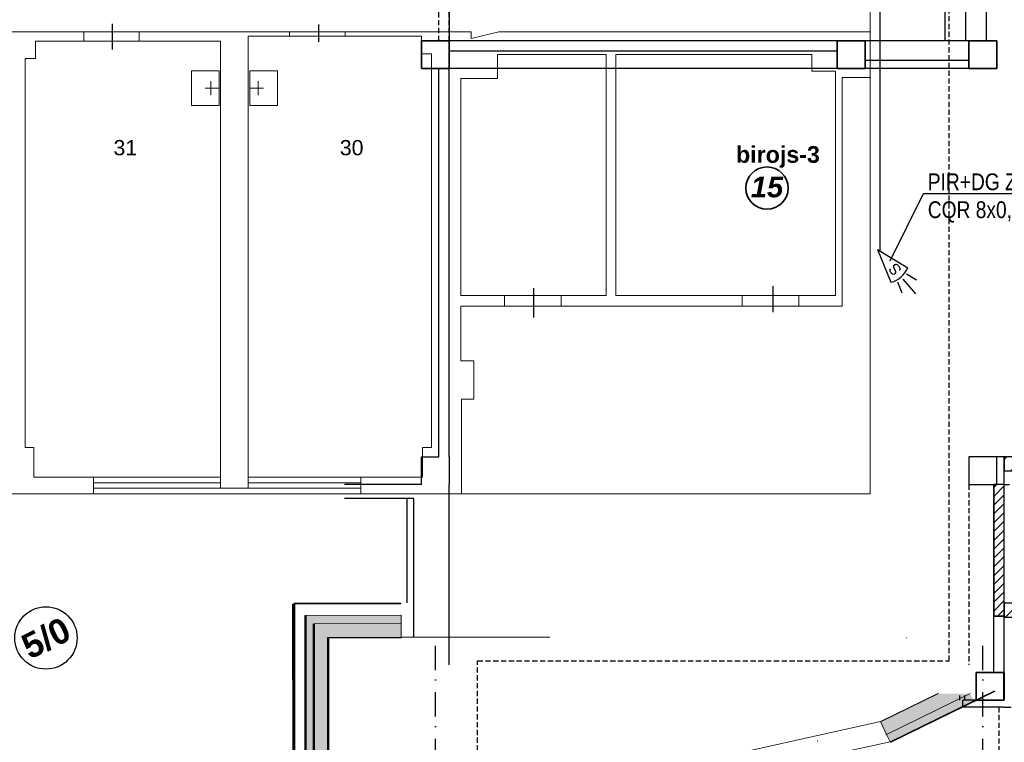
# Model space of a CAD drawing. Header units: millimetres. Extents: x -1662057 to -197461, y -941126 to 63888.
# Tile 160 of 209: x -1594859 to -1580649, y -315755 to -305332. Entities that reach past the tile are written whole.
import ezdxf
from ezdxf import colors
from ezdxf.entities.mleader import LeaderData, LeaderLine
from ezdxf.math import Vec2, Vec3

# ---------------------------------------------------------------- set-up
doc = ezdxf.new("R2010")
doc.units = ezdxf.units.MM
for name, pattern in [('( DASHED )', [0.75, 0.5, -0.25]), ('Dashed', [112.5, 75, -37.5]), ('Dot & Dashed', [670.277762, 352.777767, -176.388884, 0, -141.111112])]:
    doc.linetypes.add(name, pattern=pattern)
doc.layers.get('0').update_dxf_attribs({"linetype": 'CONTINUOUS'})
doc.layers.get('Defpoints').update_dxf_attribs({"linetype": 'CONTINUOUS'})
for name, color, linetype, lineweight in [('1_eksplikacija', 8, 'CONTINUOUS', 15), ('1_ESOSAS_SIENAS', 7, 'CONTINUOUS', 30), ('1_sanehnika', 8, 'CONTINUOUS', 15), ('A-FLOR', 192, 'CONTINUOUS', 5), ('A-Wall', 252, 'CONTINUOUS', 0), ('A-WALL-PATT', 111, 'CONTINUOUS', 50), ('S-GRID-IDEN', 1, 'CONTINUOUS', 25), ('VS_AS', 5, 'CONTINUOUS', 25)]:
    doc.layers.add(name, color=color, linetype=linetype, lineweight=lineweight)
for name, color, linetype in [('2D Drafting - General', 7, 'CONTINUOUS'), ('Annotation - Text', 252, 'CONTINUOUS'), ('Apsardze', 5, 'CONTINUOUS'), ('Ar-0', 7, 'CONTINUOUS'), ('AR-Durvis', 7, 'CONTINUOUS'), ('AR-Hatch', 7, 'CONTINUOUS'), ('Ar-Izmeri', 7, 'CONTINUOUS'), ('Ar-Izmeri.Asis', 7, 'CONTINUOUS'), ('Ar-Sienas.nojauc.', 7, 'CONTINUOUS'), ('sienas es', 7, 'CONTINUOUS'), ('sienas jaunas', 7, 'CONTINUOUS'), ('Structural - Bearing', 7, 'CONTINUOUS'), ('TEXTI', 7, 'CONTINUOUS'), ('VS AS', 7, 'CONTINUOUS')]:
    doc.layers.add(name, color=color, linetype=linetype)
doc.styles.add('ARIAL', font='arialbd.ttf')
doc.styles.add('GENERATED_STYLE_2', font='arialbd.ttf')
doc.styles.add('GENERATED_STYLE_3', font='ariali.ttf')
doc.styles.add('GENERATED_STYLE_4', font='arialbi.ttf')
doc.styles.add('MKM_Arial narrow', font='ARIALN.TTF')
doc.styles.add('PBL', font='arial.ttf')
doc.styles.add('ROMANS', font='arial.ttf', dxfattribs={"width": 0.8, "oblique": 15})
doc.dimstyles.new('GENERATED_STYLE__8', dxfattribs={"dimtxt": 179.999995, "dimasz": 95, "dimexe": 0.18, "dimexo": 300, "dimgap": 0.09, "dimtad": 1, "dimdec": 0, "dimzin": 0, "dimdsep": 46, "dimtxsty": 'GENERATED_STYLE_3', "dimblk": 'ARROWHEAD_2', "dimblk1": 'ARROWHEAD_2', "dimblk2": 'ARROWHEAD_2', "dimcen": 0.09, "dimclrd": 39, "dimclre": 39, "dimclrt": 7, "dimadec": 0, "dimazin": 0, "dimtfac": 1, "dimtdec": 4, "dimtmove": 0, "dimatfit": 3, "dimfxl": 1, "dimtolj": 1, "dimtzin": 0, "dimarcsym": 0})
pattern_1 = [(45, (0, 0), (-127.279217, 127.279217), [])]

# ---------------------------------------------------------------- blocks, each defined once
blk = doc.blocks.new('D4 Sliding 10')
at = {"layer": 'AR-Durvis', "linetype": 'Continuous'}
for p, q in [((-2500, 0), (-2468, 0)), ((-2500, -100), (-2500, 0)), ((-2500, 0), (-2500, -200)), ((-2468, 0), (-2468, -100)), ((2468, -100), (2468, 0)), ((2468, 0), (2500, 0)), ((2500, 0), (2500, -100)), ((2500, 0), (2500, -200)), ((-2468, -100), (-2500, -100)), ((-2468, -100), (-1234, -100)), ((-1534, -20), (-300, -20)), ((1534, -20), (300, -20)), ((2468, -100), (1234, -100)), ((2500, -100), (2468, -100))]:
    blk.add_line(p, q, dxfattribs=at)
blk = doc.blocks.new('WALL_371', base_point=(576273, -138000))
at = {"layer": 'Structural - Bearing', "linetype": 'Continuous', "lineweight": 13}
h = blk.add_hatch(dxfattribs=at)
h.set_pattern_fill('MASONRY_BLOCK', color=253, style=0, pattern_type=2)
h.set_pattern_definition(pattern_1)
h.paths.add_polyline_path([(576273, -137800), (576273, -138000), (576470, -138000), (576470, -137800)], flags=0)
h = blk.add_hatch(dxfattribs=at)
h.set_pattern_fill('MASONRY_BLOCK', color=253, style=0, pattern_type=2)
h.set_pattern_definition(pattern_1)
h.paths.add_polyline_path([(581470, -137800), (581470, -138000), (581652, -138000), (581652, -137800)], flags=0)
at = {"layer": 'Structural - Bearing', "linetype": 'Continuous'}
for p, q in [((576470, -137800), (576273, -137800)), ((576273, -137800), (576273, -138000)), ((581652, -137800), (581470, -137800)), ((581652, -138000), (581652, -137800)), ((576273, -138000), (576470, -138000)), ((581470, -138000), (581652, -138000))]:
    blk.add_line(p, q, dxfattribs=at)
at = {"layer": 'AR-Durvis', "color": 21, "linetype": 'Continuous', "lineweight": 18, "rotation": 180}
blk.add_blockref('D4 Sliding 10', (578970, -138000), dxfattribs=at)
blk = doc.blocks.new('WALL_372', base_point=(576273, -140110))
at = {"layer": 'Structural - Bearing', "linetype": 'Continuous', "lineweight": 13}
h = blk.add_hatch(dxfattribs=at)
h.set_pattern_fill('MASONRY_BLOCK', color=253, style=0, pattern_type=2)
h.set_pattern_definition(pattern_1)
h.paths.add_polyline_path([(576273, -139910), (576273, -140110), (576479, -140110), (576479, -139910)], flags=0)
h = blk.add_hatch(dxfattribs=at)
h.set_pattern_fill('MASONRY_BLOCK', color=253, style=0, pattern_type=2)
h.set_pattern_definition(pattern_1)
h.paths.add_polyline_path([(581479, -139910), (581479, -140110), (581652, -140110), (581652, -139910)], flags=0)
at = {"layer": 'Structural - Bearing', "linetype": 'Continuous'}
for p, q in [((576479, -139910), (576273, -139910)), ((576273, -139910), (576273, -140110)), ((581652, -139910), (581479, -139910)), ((581652, -140110), (581652, -139910)), ((576273, -140110), (576479, -140110)), ((581479, -140110), (581652, -140110))]:
    blk.add_line(p, q, dxfattribs=at)
at = {"layer": 'AR-Durvis', "color": 21, "linetype": 'Continuous', "lineweight": 18, "rotation": 180}
blk.add_blockref('D4 Sliding 10', (578979, -140110), dxfattribs=at)
blk = doc.blocks.new('ARROWHEAD_2')
at = {"color": 0, "linetype": 'Continuous', "lineweight": 0}
for p, q in [((0, 0), (-1, 0)), ((-0.38, -0.66), (0.38, 0.66))]:
    blk.add_line(p, q, dxfattribs=at)
blk = doc.blocks.new('*D1342')
at = {"layer": 'Ar-Izmeri', "color": 39, "linetype": 'Continuous', "lineweight": -2, "transparency": 16777216}
for p, q in [((-1580349, -313948), (-1580147, -313948)), ((-1580148, -315053), (-1580148, -314043)), ((-1580349, -315148), (-1580147, -315148))]:
    blk.add_line(p, q, dxfattribs=at)
at = {"layer": 'Defpoints', "color": 0, "linetype": 'Continuous', "transparency": 16777216}
for p in [(-1580649, -313948), (-1580148, -313948), (-1580649, -315148)]:
    blk.add_point(p, dxfattribs=at)
at = {"layer": 'Ar-Izmeri', "color": 39, "linetype": 'Continuous', "lineweight": -2, "transparency": 16777216, "xscale": 95, "yscale": 95, "zscale": 95}
for p, rotation in [((-1580148, -313948), 90), ((-1580148, -315148), 270)]:
    blk.add_blockref('ARROWHEAD_2', p, dxfattribs=dict(at, rotation=rotation))
at = {"layer": 'Ar-Izmeri', "color": 7, "linetype": 'Continuous', "lineweight": 9, "transparency": 16777216, "insert": (-1580240, -314548), "char_height": 180, "attachment_point": 5, "rotation": 90, "style": 'GENERATED_STYLE_3'}
blk.add_mtext('\\A1;1200', dxfattribs=at)
blk = doc.blocks.new('Grid - Ass 4_0mm-197408-Pirmā stāva plāns uz atzīmes 0_000 M1-150')
at = {"layer": 'S-GRID-IDEN'}
blk.add_circle((0, 0), 3, dxfattribs=at)
blk = doc.blocks.new('pir')
at = {"layer": 'Apsardze'}
for p, q in [((0, 0), (-457, 153)), ((-530, 1), (-797, 1)), ((-512, 81), (-665, 133)), ((0, 0), (-457, -152)), ((-512, -84), (-662, -135))]:
    blk.add_line(p, q, dxfattribs=at)
blk.add_arc((-151, 1), 342, 153.6522, 206.5245, dxfattribs=at)
blk = doc.blocks.new('_None')

msp = doc.modelspace()

# ---------------------------------------------------------------- hatches: boundary and pattern name
at = {"layer": 'A-Wall', "lineweight": 13, "true_color": 0x636466}
for points in [[(-1589355.10279, -314246.83177), (-1589355.10989, -314241.83177), (-1590414.7776, -314243.33785), (-1590414.77049, -314248.33785), (-1590409.77049, -314248.33074)], [(-1581597.88332, -315052.49118), (-1581609.3256, -315052.50771), (-1582438.31225, -315456.72124), (-1582436.12088, -315461.21545)]]:
    msp.add_hatch(color=251, dxfattribs=at).paths.add_polyline_path(points, flags=0)
at = {"layer": 'A-Wall', "true_color": 0x636466}
msp.add_hatch(color=251, dxfattribs=at).paths.add_polyline_path([(-1590400.63107, -320678.77295), (-1590409.77049, -314248.33074), (-1590414.77049, -314248.33785), (-1590405.6276, -320681.21267)], flags=0)
at = {"layer": 'A-WALL-PATT', "true_color": 0x636466}
for points in [[(-1590606.48841, -320779.28944), (-1590616.2322, -313923.62385), (-1590736.23208, -313923.7944), (-1590726.40531, -320837.84273), (-1590677.59353, -320814.0088)], [(-1590405.6276, -320681.21267), (-1590414.7776, -314243.33785), (-1590614.77739, -314243.62211), (-1590605.48911, -320778.80149)]]:
    msp.add_hatch(color=251, dxfattribs=at).paths.add_polyline_path(points, flags=0)
at = {"layer": 'A-WALL-PATT', "lineweight": 13, "true_color": 0x636466}
for points in [[(-1589355.39069, -314041.83197), (-1589355.56124, -313921.83209), (-1590616.2322, -313923.62385), (-1590615.06165, -314043.62231), (-1590595.34402, -314043.59429)], [(-1589355.10989, -314241.83177), (-1589355.39415, -314041.83198), (-1590615.06165, -314043.62231), (-1590614.77739, -314243.62211), (-1590414.7776, -314243.33785)], [(-1581140.19212, -315051.82988), (-1581597.88332, -315052.49118), (-1582436.12088, -315461.21545), (-1582348.46597, -315640.98368)], [(-1581088.43023, -315158.36758), (-1581141.08264, -315050.53566), (-1582348.72107, -315640.20404), (-1582296.06866, -315748.03597)]]:
    msp.add_hatch(color=251, dxfattribs=at).paths.add_polyline_path(points, flags=0)
at = {"layer": 'AR-Hatch', "linetype": 'Continuous', "lineweight": 15, "true_color": 0x636466}
h = msp.add_hatch(dxfattribs=at)
h.set_pattern_fill('FACE_BRICK', color=251, style=0, pattern_type=2)
h.set_pattern_definition([(45, (-1651333.785, -250243.81), (-63.63961, 63.63961), [])])
h.paths.add_polyline_path([(-1580799.48073, -313937.78808), (-1580649.48073, -313937.78808), (-1580649.48073, -312037.78808), (-1580799.48073, -312037.78808)], flags=0)

# ---------------------------------------------------------------- linework, layer by layer
at = {"color": 18, "true_color": 0x000000}
for p, q in [((-1593521.59587, -305761.16113), (-1593521.59587, -305389.69832)), ((-1590541.88703, -305650.10345), (-1590541.88703, -305400.75407)), ((-1587438.98526, -309626.28439), (-1587438.98526, -309203.93352)), ((-1583986.4098, -309552.62148), (-1583986.4098, -309176.54684))]:
    msp.add_line(p, q, dxfattribs=at)
at = {"color": 251, "lineweight": 13, "true_color": 0x636466}
msp.add_line((-1582287.77494, -315754.00123), (-1582291.72361, -315745.91436), dxfattribs=at)
at = {"layer": '1_ESOSAS_SIENAS', "color": 251, "lineweight": 9, "true_color": 0x636466}
for p, q in [((-1582585.35397, -296276.28512), (-1582585.35397, -312172.36512)), ((-1601229.65397, -305504.88512), (-1593934.15397, -305504.88512)), ((-1593973.48761, -305504.88512), (-1590963.75397, -305504.88512)), ((-1593934.15397, -305642.58512), (-1593934.15397, -305504.88512)), ((-1593133.35397, -305642.58512), (-1593133.35397, -305504.88512)), ((-1590989.54773, -305504.88512), (-1588402.65397, -305504.88512)), ((-1590963.75397, -305571.98512), (-1590963.75397, -305504.88512)), ((-1590162.95397, -305571.98512), (-1590162.95397, -305504.88512)), ((-1588402.65397, -305504.88512), (-1588342.65397, -305504.88512)), ((-1587944.05397, -305504.88512), (-1588342.65397, -305603.68512)), ((-1588342.65397, -305603.68512), (-1588342.65397, -305504.88512)), ((-1582585.35397, -305504.88512), (-1587944.05397, -305504.88512)), ((-1594632.65397, -305642.58512), (-1593934.15397, -305642.58512)), ((-1594632.65397, -305642.58512), (-1594632.65397, -305892.88512)), ((-1593937.04298, -305642.58512), (-1591962.15397, -305642.58512)), ((-1591962.15397, -305642.58512), (-1591962.15397, -311932.43512)), ((-1591563.55397, -305571.98512), (-1590963.75397, -305571.98512)), ((-1591563.55397, -305571.98512), (-1591563.55397, -311932.43512)), ((-1590982.21553, -305571.98512), (-1589062.35397, -305571.98512)), ((-1589062.35397, -305571.98512), (-1589062.35397, -305822.38512)), ((-1594780.85397, -305892.88512), (-1594780.85397, -311502.08512)), ((-1594780.85397, -305892.88512), (-1594632.65397, -305892.88512)), ((-1589062.35397, -305822.38512), (-1588914.15397, -305822.38512)), ((-1588914.15397, -305822.38512), (-1588914.15397, -311502.08512)), ((-1586395.35397, -305832.98512), (-1587965.15397, -305832.98512)), ((-1587965.15397, -305832.98512), (-1587965.15397, -306182.18512)), ((-1586395.35397, -305832.98512), (-1586395.35397, -309311.43512)), ((-1583424.95397, -305832.98512), (-1586254.25397, -305832.98512)), ((-1586254.25397, -305832.98512), (-1586254.25397, -309311.43512)), ((-1583424.95397, -305832.98512), (-1583424.95397, -306072.88512)), ((-1583086.25397, -306072.88512), (-1583424.95397, -306072.88512)), ((-1583086.25397, -306072.88512), (-1583086.25397, -309311.43512)), ((-1588494.35397, -306182.18512), (-1588494.35397, -309311.43512)), ((-1587965.15397, -306182.18512), (-1588494.35397, -306182.18512)), ((-1582585.35397, -306164.48512), (-1582987.45397, -306164.48512)), ((-1582987.45397, -306164.48512), (-1582987.45397, -309462.99512)), ((-1586919.96185, -309311.43512), (-1588494.35397, -309311.43512)), ((-1587862.85397, -309311.43512), (-1587862.85397, -309462.99512)), ((-1586395.35397, -309311.43512), (-1587044.45397, -309311.43512)), ((-1587044.45397, -309311.43512), (-1587044.45397, -309462.99512)), ((-1583514.80527, -309311.43512), (-1586254.25397, -309311.43512)), ((-1584433.85397, -309311.43512), (-1584433.85397, -309462.99512)), ((-1583086.25397, -309311.43512), (-1583615.45397, -309311.43512)), ((-1583615.45397, -309311.43512), (-1583615.45397, -309462.99512)), ((-1588494.35397, -309462.99512), (-1588494.35397, -310253.32512)), ((-1586979.28053, -309462.99512), (-1588494.35397, -309462.99512)), ((-1583490.99366, -309462.99512), (-1587044.45397, -309462.99512)), ((-1582987.45397, -309462.99512), (-1583615.45397, -309462.99512)), ((-1588494.35397, -310253.32512), (-1588303.85397, -310253.32512)), ((-1588303.85397, -310253.32512), (-1588303.85397, -310803.54512)), ((-1588483.75397, -310803.54512), (-1588303.85397, -310803.54512)), ((-1588483.75397, -312172.36512), (-1588483.75397, -310803.54512)), ((-1594780.85397, -311502.08512), (-1594653.85397, -311502.08512)), ((-1594653.85397, -311502.08512), (-1594653.85397, -311932.43512)), ((-1589044.65397, -311502.08512), (-1589044.65397, -311932.43512)), ((-1589044.65397, -311502.08512), (-1588914.15397, -311502.08512)), ((-1594653.85397, -311932.43512), (-1591962.15397, -311932.43512)), ((-1593793.05397, -311932.43512), (-1593793.05397, -312172.36512)), ((-1593793.05397, -312010.18512), (-1591962.15397, -312010.18512)), ((-1591962.15397, -311932.43512), (-1591962.15397, -312091.18512)), ((-1591563.55397, -311932.43512), (-1589044.65397, -311932.43512)), ((-1591563.55397, -311932.43512), (-1591563.55397, -312091.18512)), ((-1591563.55397, -312010.18512), (-1589933.65397, -312010.18512)), ((-1589933.65397, -311932.43512), (-1589933.65397, -312172.36512)), ((-1649256.80397, -312172.36512), (-1589094.05397, -312172.36512)), ((-1593793.05397, -312091.18512), (-1589933.65397, -312091.18512)), ((-1582585.35397, -312172.36512), (-1589094.05397, -312172.36512))]:
    msp.add_line(p, q, dxfattribs=at)
at = {"layer": '1_sanehnika', "color": 251, "linetype": 'ByBlock', "lineweight": 9, "true_color": 0x636466}
for p, q in [((-1592381.95397, -306069.28512), (-1591979.85397, -306069.28512)), ((-1592381.95397, -306570.18512), (-1592381.95397, -306069.28512)), ((-1592381.95397, -306069.28512), (-1591979.85397, -306069.28512)), ((-1591979.85397, -306069.28512), (-1591979.85397, -306570.18512)), ((-1591140.15397, -306069.28512), (-1591538.85397, -306069.28512)), ((-1591538.85397, -306570.18512), (-1591538.85397, -306069.28512)), ((-1591538.85397, -306069.28512), (-1591140.15397, -306069.28512)), ((-1591140.15397, -306069.28512), (-1591140.15397, -306570.18512)), ((-1592099.75397, -306220.98512), (-1592099.75397, -306418.68512)), ((-1591418.85397, -306418.68512), (-1591418.85397, -306220.98512)), ((-1592180.85397, -306319.88512), (-1591979.85397, -306319.88512)), ((-1591341.25397, -306319.88512), (-1591538.85397, -306319.88512)), ((-1592381.95397, -306570.18512), (-1591979.85397, -306570.18512)), ((-1591979.85397, -306570.18512), (-1592381.95397, -306570.18512)), ((-1591140.15397, -306570.18512), (-1591538.85397, -306570.18512)), ((-1591140.15397, -306570.18512), (-1591538.85397, -306570.18512))]:
    msp.add_line(p, q, dxfattribs=at)
at = {"layer": '2D Drafting - General', "color": 251, "linetype": 'Continuous', "lineweight": 35, "true_color": 0x636466}
msp.add_circle((-1584074.146, -307761.17761), 305.38719, dxfattribs=at)
at = {"layer": 'A-FLOR', "color": 251, "lineweight": 15, "true_color": 0x636466}
msp.add_line((-1587210.32036, -314236.57739), (-1589355.11303, -314239.62573), dxfattribs=at)
at = {"layer": 'A-Wall', "color": 251, "lineweight": 13, "true_color": 0x636466}
for p, q in [((-1589357.81367, -313746.83575), (-1590898.4806, -313749.02518)), ((-1590898.46639, -313759.02517), (-1590898.4806, -313749.02518)), ((-1589357.79946, -313756.83574), (-1589357.81367, -313746.83575)), ((-1590900.46354, -313761.02801), (-1590910.46353, -313761.04223)), ((-1589357.79946, -313756.83574), (-1590898.46639, -313759.02517)), ((-1589355.56124, -313921.83209), (-1590736.23208, -313923.7944)), ((-1589355.39069, -314041.83197), (-1589355.56124, -313921.83209)), ((-1590616.06165, -314043.62373), (-1590615.06165, -314043.62231)), ((-1590615.06165, -314043.62231), (-1589355.39069, -314041.83197)), ((-1589355.10279, -314246.83177), (-1589355.39415, -314041.83198)), ((-1589355.10989, -314241.83177), (-1590414.7776, -314243.33785)), ((-1590409.77049, -314248.33074), (-1589355.10279, -314246.83177)), ((-1582055.6987, -314250.5635), (-1582060.0864, -314241.57751)), ((-1582288.56824, -315743.26016), (-1580790.0864, -315011.57751)), ((-1582284.18054, -315752.24615), (-1580785.6987, -315020.5635)), ((-1581609.3256, -315052.50771), (-1582438.31225, -315456.72124)), ((-1581597.88332, -315052.49118), (-1582436.12088, -315461.21545)), ((-1581141.08264, -315050.53566), (-1582348.72107, -315640.20404)), ((-1582348.46597, -315640.98368), (-1581140.19212, -315051.82988)), ((-1582296.06866, -315748.03597), (-1581088.43023, -315158.36758)), ((-1582438.31225, -315456.72124), (-1582348.46597, -315640.98368)), ((-1582357.80806, -315644.64106), (-1582348.82207, -315640.25336)), ((-1582348.46597, -315640.98368), (-1582357.45438, -315645.36642)), ((-1582348.72107, -315640.20404), (-1582296.06866, -315748.03597)), ((-1582288.56824, -315743.26016), (-1582284.18054, -315752.24615))]:
    msp.add_line(p, q, dxfattribs=at)
at = {"layer": 'A-Wall', "color": 251, "lineweight": 50, "true_color": 0x636466}
for p, q in [((-1590910.46353, -313761.04223), (-1590907.36403, -315941.89192)), ((-1590900.46354, -313761.02801), (-1590897.36404, -315941.87771)), ((-1590736.23208, -313923.7944), (-1590723.7397, -322713.34922)), ((-1590616.06165, -314043.62373), (-1590603.63946, -322783.79619)), ((-1590615.06165, -314043.62231), (-1590604.81668, -321251.91601)), ((-1590409.77049, -314248.33074), (-1590399.98747, -321131.60647))]:
    msp.add_line(p, q, dxfattribs=at)
at = {"layer": 'A-Wall', "color": 251, "lineweight": 5, "true_color": 0x636466}
for p, q in [((-1590414.7776, -314243.33785), (-1590404.81688, -321251.63175)), ((-1587702.21069, -316620.61711), (-1582438.31225, -315456.72124)), ((-1583346.53022, -315735.20646), (-1583348.20881, -315735.63676)), ((-1583340.31216, -315742.54139), (-1583346.53022, -315735.20646))]:
    msp.add_line(p, q, dxfattribs=at)
at = {"layer": 'A-Wall', "color": 251, "true_color": 0x636466}
msp.add_line((-1582296.06866, -315748.03597), (-1587362.21069, -316840.61711), dxfattribs=at)
at = {"layer": 'Ar-0', "color": 251, "linetype": 'Continuous', "true_color": 0x636466}
msp.add_line((-1583059.48073, -306037.78808), (-1588659.48073, -306037.78808), dxfattribs=at)
at = {"layer": 'AR-Hatch', "color": 251, "linetype": 'Continuous', "true_color": 0x636466, "flags": 128}
msp.add_lwpolyline([(-1580799.48073, -313937.78808), (-1580649.48073, -313937.78808), (-1580649.48073, -312037.78808), (-1580799.48073, -312037.78808)], close=True, dxfattribs=at)
at = {"layer": 'Ar-Izmeri.Asis', "color": 251, "linetype": 'Dot & Dashed', "true_color": 0x636466}
for p, q in [((-1588859.48073, -325440.4107), (-1588859.48073, -314344.90811)), ((-1580959.69844, -325440.4107), (-1580959.69844, -314344.90811))]:
    msp.add_line(p, q, dxfattribs=at)
at = {"layer": 'Ar-Sienas.nojauc.', "color": 251, "linetype": 'Dashed', "true_color": 0x636466}
for p, q in [((-1588809.48073, -305637.78808), (-1588809.48073, -303037.78808)), ((-1588659.48073, -305637.78808), (-1588659.48073, -303037.78808)), ((-1581159.48073, -306037.78808), (-1582659.48073, -306037.78808)), ((-1581159.48073, -312037.78808), (-1581159.48073, -314637.78808)), ((-1580649.48073, -312037.78808), (-1575269.48073, -312037.78808))]:
    msp.add_line(p, q, dxfattribs=at)
at = {"layer": 'Ar-Sienas.nojauc.', "color": 251, "linetype": 'Dashed', "lineweight": 18, "true_color": 0x636466}
msp.add_line((-1575269.48073, -311637.78808), (-1580649.48073, -311637.78808), dxfattribs=at)
at = {"layer": 'sienas es', "color": 251, "linetype": 'Continuous', "true_color": 0x636466}
for p, q in [((-1581509.48073, -300037.78808), (-1581509.48073, -305637.78808)), ((-1581209.48073, -300037.78808), (-1581209.48073, -305637.78808)), ((-1580909.48073, -300037.78808), (-1580909.48073, -305637.78808)), ((-1588659.48073, -304882.25209), (-1588659.48073, -305637.78808)), ((-1589059.48073, -305637.78808), (-1588659.48073, -305637.78808)), ((-1589059.48073, -306037.78808), (-1589059.48073, -305637.78808)), ((-1588659.48073, -305637.78808), (-1588659.48073, -306037.78808)), ((-1586409.48073, -305637.78808), (-1588659.48073, -305637.78808)), ((-1586409.48073, -305637.78808), (-1588659.48073, -305637.78808)), ((-1583059.48073, -305637.78808), (-1586409.48073, -305637.78808)), ((-1583059.48073, -305637.78808), (-1585509.48073, -305637.78808)), ((-1583059.48073, -305637.78808), (-1582659.48073, -305637.78808)), ((-1583059.48073, -306037.78808), (-1583059.48073, -305637.78808)), ((-1582659.48073, -305637.78808), (-1582659.48073, -306037.78808)), ((-1581159.48073, -305637.78808), (-1582659.48073, -305637.78808)), ((-1581159.48073, -305637.78808), (-1580759.48073, -305637.78808)), ((-1581159.48073, -306037.78808), (-1581159.48073, -305637.78808)), ((-1580759.48073, -305637.78808), (-1580759.48073, -306037.78808)), ((-1586409.48073, -305787.78808), (-1588659.48073, -305787.78808)), ((-1586659.48073, -305787.78808), (-1588659.48073, -305787.78808)), ((-1583059.48073, -305787.78808), (-1586429.92808, -305787.78808)), ((-1583059.48073, -305787.78808), (-1586409.48073, -305787.78808)), ((-1585109.48073, -305787.78808), (-1585509.48073, -305787.78808)), ((-1581159.48073, -305920.87577), (-1582659.48073, -305920.87577)), ((-1588659.48073, -306037.78808), (-1589059.48073, -306037.78808)), ((-1588809.48073, -311637.78808), (-1588809.48073, -306037.78808)), ((-1588809.48073, -311637.78808), (-1588809.48073, -306037.78808)), ((-1588659.48073, -310401.66043), (-1588659.48073, -306037.78808)), ((-1588659.48073, -306826.18781), (-1588659.48073, -306037.78808)), ((-1582659.48073, -306037.78808), (-1583059.48073, -306037.78808)), ((-1581159.48073, -306037.78808), (-1582659.48073, -306037.78808)), ((-1580759.48073, -306037.78808), (-1581159.48073, -306037.78808)), ((-1588659.48073, -310301.66043), (-1588659.48073, -308787.78808)), ((-1588659.48073, -311637.78808), (-1588659.48073, -308787.78808)), ((-1588659.48073, -311637.78808), (-1588659.48073, -310401.66043)), ((-1589059.48073, -312037.78808), (-1589059.48073, -311637.78808)), ((-1589059.48073, -311637.78808), (-1588809.48073, -311637.78808)), ((-1588659.48073, -311637.78808), (-1588659.48073, -312037.78808)), ((-1580759.48073, -311637.78808), (-1581159.48073, -311637.78808)), ((-1581159.48073, -311637.78808), (-1581159.48073, -312037.78808)), ((-1580759.48073, -312037.78808), (-1580759.48073, -311637.78808)), ((-1580649.48073, -311637.78808), (-1580759.48073, -311637.78808)), ((-1580649.48073, -311637.78808), (-1580759.48073, -311637.78808)), ((-1580649.48073, -312037.78808), (-1580649.48073, -311637.78808)), ((-1580649.48073, -312037.78808), (-1580649.48073, -311637.78808)), ((-1589059.48073, -312037.78808), (-1590170.19231, -312037.78808)), ((-1589059.48073, -312037.78808), (-1590170.19231, -312037.78808)), ((-1588659.48073, -314637.78808), (-1588659.48073, -312037.78808)), ((-1588659.48073, -313395.27455), (-1588659.48073, -312037.78808)), ((-1588659.48073, -312062.68458), (-1588659.48073, -312037.78808)), ((-1581159.48073, -312037.78808), (-1580759.48073, -312037.78808)), ((-1580799.48073, -314637.78808), (-1580799.48073, -312037.78808)), ((-1580649.48073, -312037.78808), (-1580799.48073, -312037.78808)), ((-1580649.48073, -312037.78808), (-1580759.48073, -312037.78808)), ((-1580649.48073, -312037.78808), (-1580759.48073, -312037.78808)), ((-1580649.48073, -314637.78808), (-1580649.48073, -312037.78808)), ((-1589169.48073, -312237.78808), (-1590170.19231, -312237.78808)), ((-1589169.48073, -312237.78808), (-1590170.19231, -312237.78808)), ((-1589269.48073, -313742.78808), (-1589269.48073, -312237.78808)), ((-1589269.48073, -313742.78808), (-1589269.48073, -312237.78808)), ((-1589169.48073, -314240.61711), (-1589169.48073, -312237.78808)), ((-1589169.48073, -314240.61711), (-1589169.48073, -312237.78808)), ((-1588659.48073, -313610.61711), (-1588659.48073, -313495.49174)), ((-1580649.48073, -313937.78808), (-1580799.48073, -313937.78808)), ((-1580799.48073, -314747.78808), (-1580799.48073, -313937.78808)), ((-1580649.48073, -314747.78808), (-1580649.48073, -313937.78808)), ((-1580649.48073, -315147.78808), (-1580649.48073, -314637.78808)), ((-1580649.48073, -315147.78808), (-1580649.48073, -314637.78808)), ((-1581055.11711, -314747.78808), (-1580649.48073, -314747.78808)), ((-1581055.11711, -315147.78808), (-1581055.11711, -314747.78808)), ((-1580649.48073, -314747.78808), (-1580649.48073, -315147.78808)), ((-1581289.48073, -315147.78808), (-1581289.48073, -315077.78808)), ((-1581249.48073, -315247.78808), (-1581249.48073, -315147.78808)), ((-1581249.48073, -315247.78808), (-1581249.48073, -315147.78808)), ((-1580649.48073, -315147.78808), (-1581249.48073, -315147.78808)), ((-1580649.48073, -315147.78808), (-1581249.48073, -315147.78808)), ((-1581219.48073, -315147.78808), (-1581219.48073, -315077.78808)), ((-1580649.48073, -315147.78808), (-1581055.11711, -315147.78808)), ((-1580649.48073, -315247.78808), (-1581249.48073, -315247.78808)), ((-1580649.48073, -315247.78808), (-1580549.48073, -315247.78808))]:
    msp.add_line(p, q, dxfattribs=at)
at = {"layer": 'sienas es', "color": 251, "linetype": 'Dashed', "true_color": 0x636466}
msp.add_line((-1580729.48073, -315247.78808), (-1580729.48073, -323447.78808), dxfattribs=at)
at = {"layer": 'sienas es', "color": 251, "linetype": 'Continuous', "true_color": 0x636466, "flags": 128}
for points in [[(-1589059.48073, -306037.78808), (-1588659.48073, -306037.78808), (-1588659.48073, -305637.78808), (-1589059.48073, -305637.78808)], [(-1589059.48073, -306037.78808), (-1588659.48073, -306037.78808), (-1588659.48073, -305637.78808), (-1589059.48073, -305637.78808)], [(-1583059.48073, -306037.78808), (-1582659.48073, -306037.78808), (-1582659.48073, -305637.78808), (-1583059.48073, -305637.78808)], [(-1583059.48073, -306037.78808), (-1582659.48073, -306037.78808), (-1582659.48073, -305637.78808), (-1583059.48073, -305637.78808)], [(-1581159.48073, -306037.78808), (-1580759.48073, -306037.78808), (-1580759.48073, -305637.78808), (-1581159.48073, -305637.78808)], [(-1581159.48073, -306037.78808), (-1580759.48073, -306037.78808), (-1580759.48073, -305637.78808), (-1581159.48073, -305637.78808)], [(-1581159.48073, -312037.78808), (-1580759.48073, -312037.78808), (-1580759.48073, -311637.78808), (-1581159.48073, -311637.78808)], [(-1581159.48073, -312037.78808), (-1580759.48073, -312037.78808), (-1580759.48073, -311637.78808), (-1581159.48073, -311637.78808)], [(-1581055.11711, -315147.78808), (-1580655.11711, -315147.78808), (-1580655.11711, -314747.78808), (-1581055.11711, -314747.78808)]]:
    msp.add_lwpolyline(points, close=True, dxfattribs=at)
at = {"layer": 'sienas jaunas', "color": 251, "linetype": 'Continuous', "true_color": 0x636466}
for p, q in [((-1580799.48073, -313937.78808), (-1580799.48073, -312037.78808)), ((-1580649.48073, -313937.78808), (-1580649.48073, -312037.78808))]:
    msp.add_line(p, q, dxfattribs=at)

# ---------------------------------------------------------------- block references
at = {"layer": 'S-GRID-IDEN', "color": 251, "lineweight": 13, "true_color": 0x636466, "xscale": 149.9999999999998, "yscale": 149.9999999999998, "zscale": 149.9999999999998, "rotation": 90.08143300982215}
msp.add_blockref('Grid - Ass 4_0mm-197408-Pirmā stāva plāns uz atzīmes 0_000 M1-150', (-1594480.73674, -314249.36449), dxfattribs=at)
at = {"layer": 'Structural - Bearing', "color": 251, "true_color": 0x636466}
for name, p in [('WALL_371', (-1580649.48073, -311837.78808)), ('WALL_372', (-1580649.48073, -313947.78808))]:
    msp.add_blockref(name, p, dxfattribs=at)
at = {"layer": 'VS AS', "xscale": 1.0546875, "yscale": 1.0546875, "zscale": 1.0546875, "rotation": 130.7318682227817}
msp.add_blockref('pir', (-1582478.22313, -308648.52938), dxfattribs=at)

# ---------------------------------------------------------------- texts
at = {"layer": '1_eksplikacija', "color": 251, "linetype": 'ByBlock', "lineweight": 9, "true_color": 0x636466, "style": 'PBL'}
for s, p in [('31', (-1593505.90581, -307287.75197)), ('30', (-1590239.29016, -307287.75197))]:
    msp.add_text(s, height=220, dxfattribs=at).set_placement(p)
at = {"layer": 'Annotation - Text', "color": 251, "linetype": 'Continuous', "lineweight": 20, "true_color": 0x636466, "insert": (-1584074.146, -307594.03453), "char_height": 300, "attachment_point": 2, "style": 'GENERATED_STYLE_4'}
msp.add_mtext('{15}', dxfattribs=at)
at = {"layer": 'S-GRID-IDEN', "color": 251, "lineweight": 13, "true_color": 0x636466, "insert": (-1594873.3415, -314241.23221), "char_height": 360, "width": 841.771875, "attachment_point": 1, "rotation": 26.065016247, "style": 'ARIAL'}
msp.add_mtext('5/0', dxfattribs=at)
at = {"layer": 'TEXTI', "color": 251, "linetype": 'Continuous', "lineweight": 20, "true_color": 0x636466, "insert": (-1584521.68925, -307155.86103), "char_height": 240, "attachment_point": 1, "style": 'GENERATED_STYLE_2'}
msp.add_mtext('{birojs-3}', dxfattribs=at)
at = {"layer": 'VS AS', "color": 5, "style": 'ROMANS'}
msp.add_text('S', height=158.20312, rotation=130.731868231, dxfattribs=at).set_placement((-1582119.68303, -308938.67887, 875.19667))

# ---------------------------------------------------------------- dimensions: what is measured, and where the dimension line sits
at = {"layer": 'Ar-Izmeri', "color": 251, "linetype": 'Continuous', "lineweight": 9, "true_color": 0x636466}
dim = msp.add_linear_dim(base=(-1580147.53829, -313947.78808), p1=(-1580649.48073, -315147.78808), p2=(-1580649.48073, -313947.78808), angle=90, dimstyle='GENERATED_STYLE__8', dxfattribs=at)
dim.commit()
dim.dimension.update_dxf_attribs({"geometry": '*D1342', "text_midpoint": (-1580239.53142, -314547.78808)})

# ---------------------------------------------------------------- next in the draw order: leaders
at = {"layer": 'VS_AS', "color": 7}
ml = msp.add_multileader_mtext('Standard', dxfattribs=at)
ml.set_content('{\\C5;PIR+DG Zona 12. P3\\fArial Narrow|b0|i0|c186|p34;\\P}CQR 8x0,22', color=7, style='MKM_Arial narrow')
ml.set_leader_properties(color=256, linetype='ByLayer', lineweight=-1)
ml.set_arrow_properties(name='NONE')
ml.build(insert=Vec2(0, 0))
ml.multileader.update_dxf_attribs({"has_dogleg": 0, "text_left_attachment_type": 6, "text_right_attachment_type": 6, "dogleg_length": 0.36, "arrow_head_size": 90.58202})
ctx = ml.context
ctx.base_point, ctx.char_height, ctx.arrow_head_size, ctx.landing_gap_size, ctx.plane_origin = Vec3(-1581813.96033, -307839.29796), 241.552043, 90.58202, 60.38801, Vec3(-1576873.47693, -322553.31873)
ctx.left_attachment, ctx.right_attachment, ctx.attachment_type = 6, 6, 1
notes = []
notes.append((ctx, [(0, (1, 1, 0), (-1581814.32033, -307839.29796), (1, 0), 0.36, [(0, [(-1582298.50908, -308810.18296)], 0, [])])]))
ctx.mtext.insert, ctx.mtext.width, ctx.mtext.defined_height, ctx.mtext.flow_direction = Vec3(-1581753.57232, -307549.43551), 2555.3651324, 597.96664, 5
ctx.mtext.has_bg_fill, ctx.mtext.bg_color, ctx.mtext.bg_scale_factor, ctx.mtext.bg_transparency, ctx.mtext.use_window_bg_color = 1, -1073741824, 1.2, 0, 1
for ctx, leaders in notes:
    for number, flags, end, landing, length, lines in leaders:
        leader = LeaderData()
        leader.index, (leader.has_last_leader_line, leader.has_dogleg_vector, leader.attachment_direction) = number, flags
        leader.last_leader_point, leader.dogleg_vector, leader.dogleg_length = Vec3(end), Vec3(landing), length
        for number, points, colour, breaks in lines:
            line = LeaderLine()
            line.index, line.vertices, line.color, line.breaks = number, Vec3.list(points), colors.encode_raw_color(colour), breaks
            leader.lines.append(line)
        ctx.leaders.append(leader)

# ---------------------------------------------------------------- next in the draw order: linework, layer by layer
at = {"layer": 'VS_AS', "color": 5}
msp.add_lwpolyline([(-1582443.13671, -308658.87005), (-1582443.13671, -303263.17409), (-1576543.08019, -303263.17409), (-1576543.08019, -302916.57296), (-1572965.47694, -302916.57296), (-1572965.47694, -302955.7363)], dxfattribs=at)
at = {"layer": 'VS_AS', "color": 6, "linetype": '( DASHED )', "lineweight": 30, "ltscale": 150}
msp.add_lwpolyline([(-1618196.10494, -344012.85312), (-1617621.45605, -345089.81719), (-1588249.93116, -330499.49774), (-1588249.93116, -314579.5161), (-1581445.39644, -314579.5161), (-1581445.39644, -303362.38974), (-1574084.14581, -303362.38974), (-1574084.14581, -303211.02121)], dxfattribs=at)

doc.saveas('drawing.dxf')
